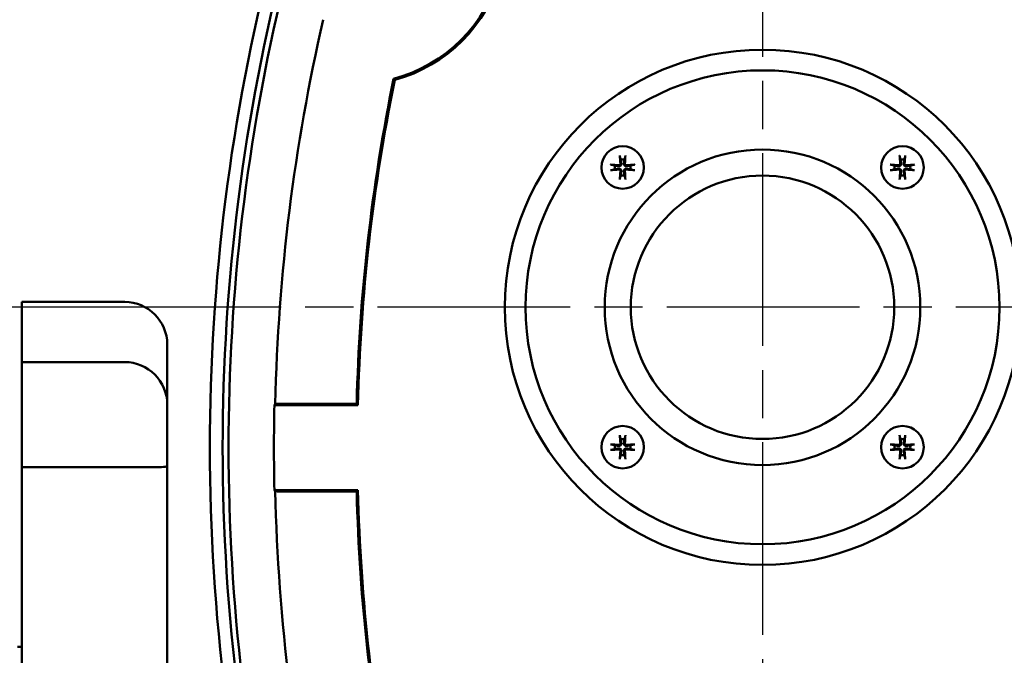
# Model space of a CAD drawing. Header units: millimetres. Extents: x 0 to 1680, y 0 to 1188.
# Tile 6 of 29: x 437 to 553, y 312 to 387. Entities that reach past the tile are written whole.
import ezdxf

# ---------------------------------------------------------------- set-up
doc = ezdxf.new("R2010")
doc.units = ezdxf.units.MM
doc.header["$LTSCALE"] = 4
doc.linetypes.add('CHAIN', pattern=[0.7087, 0.4724, -0.0591, 0.1181, -0.0591])
for name, color, linetype, lineweight in [('Видимый контур (ГОСТ)', 7, 'Continuous', 50), ('Маркер центра (ГОСТ)', 7, 'Continuous', 25), ('Размер (ГОСТ)', 7, 'Continuous', 25)]:
    doc.layers.add(name, color=color, linetype=linetype, lineweight=lineweight)
doc.styles.add('Обычный текст (ГОСТ)', font='GOST Common Italic.ttf')
doc.dimstyles.new('Обычный (ГОСТ)', dxfattribs={"dimscale": 4, "dimtxt": 3.5, "dimasz": 3.5, "dimexe": 1, "dimexo": 0, "dimgap": 0.5, "dimtad": 1, "dimtxsty": 'Обычный текст (ГОСТ)', "dimblk": 'Filled-1', "dimcen": 0.09, "dimdle": 15, "dimclrd": 256, "dimclre": 256, "dimclrt": 256, "dimazin": 2, "dimtfac": 0.714286, "dimtdec": 3, "dimtmove": 0, "dimatfit": 3, "dimfxl": 1, "dimtolj": 1, "dimlwd": 25, "dimlwe": 25, "dimarcsym": 0})

# ---------------------------------------------------------------- blocks, each defined once
blk = doc.blocks.new('Filled-1')
at = {"color": 0}
for p, q in [((0, 0), (-1, 0.1429)), ((-1, 0.1429), (-1, -0.1429)), ((-1, 0), (0, 0)), ((-1, -0.1429), (0, 0))]:
    blk.add_line(p, q, dxfattribs=at)
at = {"color": 0, "flags": 128}
blk.add_lwpolyline([(-1, -0.1429), (0, 0), (-1, 0.1429), (-1, -0.1429)], dxfattribs=at)
at = {"color": 0}
blk.add_solid([(-1, -0.1429), (0, 0), (-1, 0.1429), (-1, -0.1429)], dxfattribs=at)
blk = doc.blocks.new('*D14')
at = {"layer": 'Defpoints', "color": 0, "linetype": 'Continuous', "transparency": 16777216}
for p in [(252.94, 421.17), (556.34, 421.17), (444.89, 353.17)]:
    blk.add_point(p, dxfattribs=at)
at = {"layer": 'Размер (ГОСТ)', "linetype": 'Continuous', "lineweight": 25, "transparency": 16777216}
for p, q in [((556.34, 421.17), (248.94, 421.17)), ((252.94, 367.17), (252.94, 407.17)), ((444.89, 353.17), (248.94, 353.17))]:
    blk.add_line(p, q, dxfattribs=at)
at = {"layer": 'Размер (ГОСТ)', "linetype": 'Continuous', "lineweight": 25, "transparency": 16777216, "xscale": 14, "yscale": 14, "zscale": 14}
for p, rotation in [((252.94, 421.17), 90), ((252.94, 353.17), 270)]:
    blk.add_blockref('Filled-1', p, dxfattribs=dict(at, rotation=rotation))
at = {"layer": 'Размер (ГОСТ)', "linetype": 'Continuous', "lineweight": 25, "transparency": 16777216, "insert": (236.94, 377.45), "char_height": 14, "attachment_point": 1, "rotation": 90, "style": 'Обычный текст (ГОСТ)'}
blk.add_mtext('\\A1;68', dxfattribs=at)
blk = doc.blocks.new('*D15')
at = {"layer": 'Defpoints', "color": 0, "linetype": 'Continuous', "transparency": 16777216}
for p in [(539.16, 421.17), (192.32, 181.17), (478.49, 181.17)]:
    blk.add_point(p, dxfattribs=at)
at = {"layer": 'Размер (ГОСТ)', "linetype": 'Continuous', "lineweight": 25, "transparency": 16777216}
for p, q in [((539.16, 421.17), (188.32, 421.17)), ((192.32, 407.17), (192.32, 195.17)), ((478.49, 181.17), (188.32, 181.17))]:
    blk.add_line(p, q, dxfattribs=at)
at = {"layer": 'Размер (ГОСТ)', "linetype": 'Continuous', "lineweight": 25, "transparency": 16777216, "xscale": 14, "yscale": 14, "zscale": 14}
for p, rotation in [((192.32, 421.17), 90), ((192.32, 181.17), 270)]:
    blk.add_blockref('Filled-1', p, dxfattribs=dict(at, rotation=rotation))
at = {"layer": 'Размер (ГОСТ)', "linetype": 'Continuous', "lineweight": 25, "transparency": 16777216, "insert": (176.32, 285.58), "char_height": 14, "attachment_point": 1, "rotation": 90, "style": 'Обычный текст (ГОСТ)'}
blk.add_mtext('\\A1;240', dxfattribs=at)

msp = doc.modelspace()

# ---------------------------------------------------------------- linework, layer by layer
at = {"layer": 'Видимый контур (ГОСТ)'}
for p, q in [((437.014, 353.797), (437.014, 346.725)), ((449.114, 353.797), (437.014, 353.797)), ((454.114, 348.797), (454.114, 345.064)), ((437.014, 346.725), (437.014, 334.356)), ((449.114, 346.725), (437.014, 346.725)), ((454.114, 345.064), (454.113, 345.064)), ((454.114, 344.338), (454.114, 345.064)), ((454.114, 344.338), (454.114, 341.725)), ((454.114, 341.725), (454.114, 334.544)), ((476.545, 341.671), (466.717, 341.671)), ((476.391, 341.828), (467.652, 341.828)), ((449.114, 334.356), (437.014, 334.356)), ((437.014, 334.356), (437.014, 218.237)), ((454.114, 334.544), (454.114, 323.8)), ((466.717, 331.671), (476.545, 331.671)), ((467.652, 331.513), (476.391, 331.513)), ((454.114, 315.995), (454.114, 323.8)), ((454.114, 315.995), (454.114, 224.612)), ((437.014, 313.233), (436.514, 313.233))]:
    msp.add_line(p, q, dxfattribs=at)
for centre, radius in [((524.115, 353.171), 30.299), ((524.115, 353.171), 27.87), ((507.664, 369.621), 2.5), ((524.115, 353.171), 18.554), ((540.565, 369.621), 2.5), ((524.115, 353.171), 15.489), ((507.664, 336.72), 2.5), ((540.565, 336.72), 2.5)]:
    msp.add_circle(centre, radius, dxfattribs=at)
for centre, radius, start, end in [((691.944, 336.671), 232.812, 165.55894, 194.44106), ((691.944, 336.671), 231.313, 165.4619, 194.5381), ((476.203, 397.1), 17.644, 284.89473, 345.10527), ((476.203, 397.1), 17.802, 285.20837, 344.79163), ((691.944, 336.671), 230.614, 166.41796, 193.58204), ((691.944, 336.671), 225.194, 167.0855, 178.6939), ((691.944, 336.671), 215.614, 168.394, 178.62943), ((691.944, 336.671), 215.457, 168.41979, 178.67025), ((507.664, 369.621), 0.935, 76.76803, 103.23197), ((540.565, 369.621), 0.935, 76.76803, 103.23197), ((507.664, 369.621), 0.935, 166.76803, 193.23197), ((507.664, 369.621), 0.935, 346.76803, 13.23197), ((540.565, 369.621), 0.935, 166.76803, 193.23197), ((540.565, 369.621), 0.935, 346.76803, 13.23197), ((507.664, 369.621), 0.935, 256.76803, 283.23197), ((540.565, 369.621), 0.935, 256.76803, 283.23197), ((449.114, 348.797), 5, 0, 90), ((449.114, 341.725), 5, 0, 90), ((691.944, 336.671), 225.283, 178.72825, 181.27175), ((507.664, 336.72), 0.935, 166.76803, 193.23197), ((507.664, 336.72), 0.935, 76.76803, 103.23197), ((507.664, 336.72), 0.935, 346.76803, 13.23197), ((540.565, 336.72), 0.935, 166.76803, 193.23197), ((540.565, 336.72), 0.935, 76.76803, 103.23197), ((540.565, 336.72), 0.935, 346.76803, 13.23197), ((507.664, 336.72), 0.935, 256.76803, 283.23197), ((540.565, 336.72), 0.935, 256.76803, 283.23197), ((691.944, 336.671), 225.194, 181.3061, 192.9145), ((691.944, 336.671), 215.614, 181.37057, 191.606), ((691.944, 336.671), 215.457, 181.32975, 191.58021)]:
    msp.add_arc(centre, radius, start, end, dxfattribs=at)
for centre, major_axis, ratio, start_param, end_param in [((507.825, 369.636), (0.398, -4.369), 0.0871557, 4.3758571, 4.6080594), ((507.503, 369.636), (0.398, 4.369), 0.0871557, 4.8167185, 5.0489208), ((540.726, 369.636), (0.398, -4.369), 0.0871557, 4.3758571, 4.6080594), ((540.404, 369.636), (0.398, 4.369), 0.0871557, 4.8167185, 5.0489208), ((507.649, 369.46), (-4.369, 0.398), 0.0871557, 4.8167185, 5.0489208), ((507.649, 369.782), (4.369, 0.398), 0.0871557, 4.3758571, 4.6080594), ((507.679, 369.46), (-4.369, -0.398), 0.0871557, 4.3758571, 4.6080594), ((507.679, 369.782), (4.369, -0.398), 0.0871557, 4.8167185, 5.0489208), ((540.551, 369.46), (-4.369, 0.398), 0.0871557, 4.8167185, 5.0489208), ((540.551, 369.782), (4.369, 0.398), 0.0871557, 4.3758571, 4.6080594), ((540.58, 369.46), (-4.369, -0.398), 0.0871557, 4.3758571, 4.6080594), ((540.58, 369.782), (4.369, -0.398), 0.0871557, 4.8167185, 5.0489208), ((507.825, 369.607), (-0.398, -4.369), 0.0871557, 4.8167185, 5.0489208), ((507.503, 369.607), (-0.398, 4.369), 0.0871557, 4.3758571, 4.6080594), ((540.726, 369.607), (-0.398, -4.369), 0.0871557, 4.8167185, 5.0489208), ((540.404, 369.607), (-0.398, 4.369), 0.0871557, 4.3758571, 4.6080594), ((691.944, 62.696), (0, 411.172), 0.7456588, 0.824653, 0.8250934), ((507.825, 336.735), (0.398, -4.369), 0.0871557, 4.3758571, 4.6080594), ((507.503, 336.735), (0.398, 4.369), 0.0871557, 4.8167185, 5.0489208), ((540.726, 336.735), (0.398, -4.369), 0.0871557, 4.3758571, 4.6080594), ((540.404, 336.735), (0.398, 4.369), 0.0871557, 4.8167185, 5.0489208), ((507.649, 336.559), (-4.369, 0.398), 0.0871557, 4.8167185, 5.0489208), ((507.679, 336.559), (-4.369, -0.398), 0.0871557, 4.3758571, 4.6080594), ((540.551, 336.559), (-4.369, 0.398), 0.0871557, 4.8167185, 5.0489208), ((540.58, 336.559), (-4.369, -0.398), 0.0871557, 4.3758571, 4.6080594), ((507.649, 336.881), (4.369, 0.398), 0.0871557, 4.3758571, 4.6080594), ((507.825, 336.705), (-0.398, -4.369), 0.0871557, 4.8167185, 5.0489208), ((507.503, 336.705), (-0.398, 4.369), 0.0871557, 4.3758571, 4.6080594), ((507.679, 336.881), (4.369, -0.398), 0.0871557, 4.8167185, 5.0489208), ((540.551, 336.881), (4.369, 0.398), 0.0871557, 4.3758571, 4.6080594), ((540.726, 336.705), (-0.398, -4.369), 0.0871557, 4.8167185, 5.0489208), ((540.404, 336.705), (-0.398, 4.369), 0.0871557, 4.3758571, 4.6080594), ((540.58, 336.881), (4.369, -0.398), 0.0871557, 4.8167185, 5.0489208), ((691.944, 610.646), (0, -411.172), 0.7456588, 5.4580919, 5.4585323)]:
    msp.add_ellipse(centre, major_axis=major_axis, ratio=ratio, start_param=start_param, end_param=end_param, dxfattribs=at)
for points, degree in [([(480.873, 379.921), (480.828, 379.963), (480.783, 380.006), (480.738, 380.048)], 3), ([(476.545, 331.671), (476.468, 331.592), (476.391, 331.513)], 2)]:
    msp.add_open_spline(points, degree=degree, dxfattribs=at)
for points, knots in [([(507.356, 370.874), (507.354, 370.881), (507.352, 370.89), (507.348, 370.912), (507.346, 370.929), (507.342, 370.961), (507.34, 370.981), (507.337, 371.014), (507.335, 371.031), (507.334, 371.046)], [0.047865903, 0.047865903, 0.047865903, 0.047865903, 0.052083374, 0.052083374, 0.057278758, 0.057278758, 0.062523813, 0.062523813, 0.067030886, 0.067030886, 0.067030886, 0.067030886]), ([(507.994, 371.046), (507.993, 371.031), (507.991, 371.014), (507.988, 370.981), (507.986, 370.961), (507.982, 370.929), (507.98, 370.912), (507.976, 370.89), (507.974, 370.881), (507.972, 370.874)], [0.016435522, 0.016435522, 0.016435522, 0.016435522, 0.020942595, 0.020942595, 0.02618765, 0.02618765, 0.031383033, 0.031383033, 0.035600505, 0.035600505, 0.035600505, 0.035600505]), ([(540.257, 370.874), (540.256, 370.881), (540.254, 370.89), (540.25, 370.912), (540.247, 370.929), (540.243, 370.961), (540.241, 370.981), (540.238, 371.014), (540.237, 371.031), (540.236, 371.046)], [0.047865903, 0.047865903, 0.047865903, 0.047865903, 0.052083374, 0.052083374, 0.057278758, 0.057278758, 0.062523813, 0.062523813, 0.067030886, 0.067030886, 0.067030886, 0.067030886]), ([(540.895, 371.046), (540.894, 371.031), (540.893, 371.014), (540.89, 370.981), (540.887, 370.961), (540.883, 370.929), (540.881, 370.912), (540.877, 370.89), (540.875, 370.881), (540.873, 370.874)], [0.016435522, 0.016435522, 0.016435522, 0.016435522, 0.020942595, 0.020942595, 0.02618765, 0.02618765, 0.031383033, 0.031383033, 0.035600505, 0.035600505, 0.035600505, 0.035600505]), ([(506.239, 369.951), (506.254, 369.95), (506.271, 369.949), (506.304, 369.946), (506.324, 369.943), (506.356, 369.939), (506.373, 369.937), (506.395, 369.933), (506.404, 369.931), (506.411, 369.929)], [0.016435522, 0.016435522, 0.016435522, 0.016435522, 0.020942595, 0.020942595, 0.02618765, 0.02618765, 0.031383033, 0.031383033, 0.035600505, 0.035600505, 0.035600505, 0.035600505]), ([(507.514, 370.066), (507.519, 370.032), (507.516, 369.996), (507.503, 369.943), (507.495, 369.921), (507.471, 369.88), (507.457, 369.861), (507.425, 369.829), (507.405, 369.814), (507.364, 369.791), (507.342, 369.782), (507.29, 369.769), (507.253, 369.766), (507.219, 369.771)], [0.115705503, 0.115705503, 0.115705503, 0.115705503, 0.126574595, 0.126574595, 0.133368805, 0.133368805, 0.140163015, 0.140163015, 0.146957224, 0.146957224, 0.153751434, 0.153751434, 0.164620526, 0.164620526, 0.164620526, 0.164620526]), ([(507.219, 369.471), (507.253, 369.476), (507.29, 369.474), (507.342, 369.46), (507.364, 369.452), (507.405, 369.429), (507.425, 369.414), (507.457, 369.382), (507.471, 369.363), (507.495, 369.321), (507.503, 369.3), (507.516, 369.247), (507.519, 369.21), (507.514, 369.176)], [0.115705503, 0.115705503, 0.115705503, 0.115705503, 0.126574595, 0.126574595, 0.133368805, 0.133368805, 0.140163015, 0.140163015, 0.146957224, 0.146957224, 0.153751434, 0.153751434, 0.164620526, 0.164620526, 0.164620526, 0.164620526]), ([(507.405, 370.056), (507.407, 370.036), (507.404, 370.014), (507.391, 369.973), (507.381, 369.954), (507.355, 369.923), (507.338, 369.909), (507.299, 369.889), (507.278, 369.882), (507.249, 369.879), (507.239, 369.879), (507.229, 369.88)], [0, 0, 0, 0, 0.006105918, 0.006105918, 0.012211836, 0.012211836, 0.018306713, 0.018306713, 0.02440159, 0.02440159, 0.027283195, 0.027283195, 0.027283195, 0.027283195]), ([(507.229, 369.362), (507.249, 369.364), (507.271, 369.362), (507.312, 369.349), (507.331, 369.338), (507.362, 369.312), (507.377, 369.295), (507.397, 369.257), (507.403, 369.236), (507.406, 369.206), (507.406, 369.196), (507.405, 369.186)], [0, 0, 0, 0, 0.006105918, 0.006105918, 0.012211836, 0.012211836, 0.018306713, 0.018306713, 0.02440159, 0.02440159, 0.027283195, 0.027283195, 0.027283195, 0.027283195]), ([(508.109, 369.771), (508.075, 369.766), (508.038, 369.769), (507.986, 369.782), (507.964, 369.791), (507.923, 369.814), (507.903, 369.829), (507.871, 369.861), (507.857, 369.88), (507.833, 369.921), (507.825, 369.943), (507.811, 369.996), (507.809, 370.032), (507.814, 370.066)], [0.115705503, 0.115705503, 0.115705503, 0.115705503, 0.126574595, 0.126574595, 0.133368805, 0.133368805, 0.140163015, 0.140163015, 0.146957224, 0.146957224, 0.153751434, 0.153751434, 0.164620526, 0.164620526, 0.164620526, 0.164620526]), ([(507.814, 369.176), (507.809, 369.21), (507.811, 369.247), (507.825, 369.3), (507.833, 369.321), (507.857, 369.363), (507.871, 369.382), (507.903, 369.414), (507.923, 369.429), (507.964, 369.452), (507.986, 369.46), (508.038, 369.474), (508.075, 369.476), (508.109, 369.471)], [0.115705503, 0.115705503, 0.115705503, 0.115705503, 0.126574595, 0.126574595, 0.133368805, 0.133368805, 0.140163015, 0.140163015, 0.146957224, 0.146957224, 0.153751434, 0.153751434, 0.164620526, 0.164620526, 0.164620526, 0.164620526]), ([(507.923, 369.186), (507.921, 369.206), (507.923, 369.228), (507.937, 369.269), (507.947, 369.289), (507.973, 369.32), (507.99, 369.334), (508.028, 369.354), (508.05, 369.36), (508.079, 369.363), (508.089, 369.363), (508.099, 369.362)], [0, 0, 0, 0, 0.006108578, 0.006108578, 0.012217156, 0.012217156, 0.018309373, 0.018309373, 0.02440159, 0.02440159, 0.027283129, 0.027283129, 0.027283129, 0.027283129]), ([(508.099, 369.88), (508.079, 369.879), (508.057, 369.881), (508.016, 369.894), (507.997, 369.905), (507.965, 369.931), (507.951, 369.948), (507.931, 369.986), (507.925, 370.007), (507.922, 370.037), (507.922, 370.046), (507.923, 370.056)], [0, 0, 0, 0, 0.006105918, 0.006105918, 0.012211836, 0.012211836, 0.018306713, 0.018306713, 0.02440159, 0.02440159, 0.027283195, 0.027283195, 0.027283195, 0.027283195]), ([(508.917, 369.929), (508.924, 369.931), (508.933, 369.933), (508.955, 369.937), (508.972, 369.939), (509.004, 369.943), (509.024, 369.946), (509.057, 369.949), (509.074, 369.95), (509.089, 369.951)], [0.047865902, 0.047865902, 0.047865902, 0.047865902, 0.052083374, 0.052083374, 0.057278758, 0.057278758, 0.062523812, 0.062523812, 0.067030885, 0.067030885, 0.067030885, 0.067030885]), ([(539.141, 369.951), (539.155, 369.95), (539.173, 369.949), (539.205, 369.946), (539.225, 369.943), (539.257, 369.939), (539.274, 369.937), (539.296, 369.933), (539.306, 369.931), (539.312, 369.929)], [0.016435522, 0.016435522, 0.016435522, 0.016435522, 0.020942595, 0.020942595, 0.02618765, 0.02618765, 0.031383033, 0.031383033, 0.035600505, 0.035600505, 0.035600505, 0.035600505]), ([(540.415, 370.066), (540.42, 370.032), (540.418, 369.996), (540.404, 369.943), (540.396, 369.921), (540.373, 369.88), (540.358, 369.861), (540.326, 369.829), (540.306, 369.814), (540.265, 369.791), (540.244, 369.782), (540.191, 369.769), (540.154, 369.766), (540.12, 369.771)], [0.115705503, 0.115705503, 0.115705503, 0.115705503, 0.126574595, 0.126574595, 0.133368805, 0.133368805, 0.140163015, 0.140163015, 0.146957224, 0.146957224, 0.153751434, 0.153751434, 0.164620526, 0.164620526, 0.164620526, 0.164620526]), ([(540.12, 369.471), (540.154, 369.476), (540.191, 369.474), (540.244, 369.46), (540.265, 369.452), (540.306, 369.429), (540.326, 369.414), (540.358, 369.382), (540.373, 369.363), (540.396, 369.321), (540.404, 369.3), (540.418, 369.247), (540.42, 369.21), (540.415, 369.176)], [0.115705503, 0.115705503, 0.115705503, 0.115705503, 0.126574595, 0.126574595, 0.133368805, 0.133368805, 0.140163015, 0.140163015, 0.146957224, 0.146957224, 0.153751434, 0.153751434, 0.164620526, 0.164620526, 0.164620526, 0.164620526]), ([(540.306, 370.056), (540.308, 370.036), (540.306, 370.014), (540.293, 369.973), (540.282, 369.954), (540.256, 369.923), (540.239, 369.909), (540.201, 369.889), (540.18, 369.882), (540.15, 369.879), (540.14, 369.879), (540.13, 369.88)], [0, 0, 0, 0, 0.006105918, 0.006105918, 0.012211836, 0.012211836, 0.018306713, 0.018306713, 0.02440159, 0.02440159, 0.027283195, 0.027283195, 0.027283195, 0.027283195]), ([(540.13, 369.362), (540.15, 369.364), (540.172, 369.362), (540.213, 369.349), (540.232, 369.338), (540.264, 369.312), (540.278, 369.295), (540.298, 369.257), (540.304, 369.236), (540.307, 369.206), (540.307, 369.196), (540.306, 369.186)], [0, 0, 0, 0, 0.006105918, 0.006105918, 0.012211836, 0.012211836, 0.018306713, 0.018306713, 0.02440159, 0.02440159, 0.027283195, 0.027283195, 0.027283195, 0.027283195]), ([(541.01, 369.771), (540.976, 369.766), (540.94, 369.769), (540.887, 369.782), (540.865, 369.791), (540.824, 369.814), (540.805, 369.829), (540.773, 369.861), (540.758, 369.88), (540.735, 369.921), (540.726, 369.943), (540.713, 369.996), (540.71, 370.032), (540.715, 370.066)], [0.115705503, 0.115705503, 0.115705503, 0.115705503, 0.126574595, 0.126574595, 0.133368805, 0.133368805, 0.140163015, 0.140163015, 0.146957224, 0.146957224, 0.153751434, 0.153751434, 0.164620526, 0.164620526, 0.164620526, 0.164620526]), ([(540.715, 369.176), (540.71, 369.21), (540.713, 369.247), (540.726, 369.3), (540.735, 369.321), (540.758, 369.363), (540.773, 369.382), (540.805, 369.414), (540.824, 369.429), (540.865, 369.452), (540.887, 369.46), (540.94, 369.474), (540.976, 369.476), (541.01, 369.471)], [0.115705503, 0.115705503, 0.115705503, 0.115705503, 0.126574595, 0.126574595, 0.133368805, 0.133368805, 0.140163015, 0.140163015, 0.146957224, 0.146957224, 0.153751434, 0.153751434, 0.164620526, 0.164620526, 0.164620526, 0.164620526]), ([(540.824, 369.186), (540.822, 369.206), (540.825, 369.228), (540.838, 369.269), (540.849, 369.289), (540.875, 369.32), (540.892, 369.334), (540.93, 369.354), (540.951, 369.36), (540.981, 369.363), (540.99, 369.363), (541, 369.362)], [0, 0, 0, 0, 0.006108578, 0.006108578, 0.012217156, 0.012217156, 0.018309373, 0.018309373, 0.02440159, 0.02440159, 0.027283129, 0.027283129, 0.027283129, 0.027283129]), ([(541, 369.88), (540.98, 369.879), (540.958, 369.881), (540.917, 369.894), (540.898, 369.905), (540.867, 369.931), (540.853, 369.948), (540.832, 369.986), (540.826, 370.007), (540.823, 370.037), (540.823, 370.046), (540.824, 370.056)], [0, 0, 0, 0, 0.006105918, 0.006105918, 0.012211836, 0.012211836, 0.018306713, 0.018306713, 0.02440159, 0.02440159, 0.027283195, 0.027283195, 0.027283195, 0.027283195]), ([(541.818, 369.929), (541.825, 369.931), (541.834, 369.933), (541.856, 369.937), (541.873, 369.939), (541.905, 369.943), (541.925, 369.946), (541.958, 369.949), (541.975, 369.95), (541.99, 369.951)], [0.047865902, 0.047865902, 0.047865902, 0.047865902, 0.052083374, 0.052083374, 0.057278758, 0.057278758, 0.062523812, 0.062523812, 0.067030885, 0.067030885, 0.067030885, 0.067030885]), ([(506.411, 369.313), (506.404, 369.312), (506.395, 369.31), (506.373, 369.306), (506.356, 369.303), (506.324, 369.299), (506.304, 369.297), (506.271, 369.294), (506.254, 369.293), (506.239, 369.292)], [0.047865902, 0.047865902, 0.047865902, 0.047865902, 0.052083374, 0.052083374, 0.057278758, 0.057278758, 0.062523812, 0.062523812, 0.067030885, 0.067030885, 0.067030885, 0.067030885]), ([(507.334, 368.197), (507.335, 368.211), (507.337, 368.229), (507.34, 368.261), (507.342, 368.282), (507.346, 368.313), (507.348, 368.331), (507.352, 368.352), (507.354, 368.362), (507.356, 368.368)], [0.016435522, 0.016435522, 0.016435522, 0.016435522, 0.020942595, 0.020942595, 0.02618765, 0.02618765, 0.031383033, 0.031383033, 0.035600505, 0.035600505, 0.035600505, 0.035600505]), ([(507.972, 368.368), (507.974, 368.362), (507.976, 368.352), (507.98, 368.331), (507.982, 368.313), (507.986, 368.282), (507.988, 368.261), (507.991, 368.229), (507.993, 368.211), (507.994, 368.197)], [0.047865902, 0.047865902, 0.047865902, 0.047865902, 0.052083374, 0.052083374, 0.057278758, 0.057278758, 0.062523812, 0.062523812, 0.067030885, 0.067030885, 0.067030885, 0.067030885]), ([(509.089, 369.292), (509.074, 369.293), (509.057, 369.294), (509.024, 369.297), (509.004, 369.299), (508.972, 369.303), (508.955, 369.306), (508.933, 369.31), (508.924, 369.312), (508.917, 369.313)], [0.016435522, 0.016435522, 0.016435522, 0.016435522, 0.020942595, 0.020942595, 0.02618765, 0.02618765, 0.031383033, 0.031383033, 0.035600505, 0.035600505, 0.035600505, 0.035600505]), ([(539.312, 369.313), (539.306, 369.312), (539.296, 369.31), (539.274, 369.306), (539.257, 369.303), (539.225, 369.299), (539.205, 369.297), (539.173, 369.294), (539.155, 369.293), (539.141, 369.292)], [0.047865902, 0.047865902, 0.047865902, 0.047865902, 0.052083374, 0.052083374, 0.057278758, 0.057278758, 0.062523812, 0.062523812, 0.067030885, 0.067030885, 0.067030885, 0.067030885]), ([(540.236, 368.197), (540.237, 368.211), (540.238, 368.229), (540.241, 368.261), (540.243, 368.282), (540.247, 368.313), (540.25, 368.331), (540.254, 368.352), (540.256, 368.362), (540.257, 368.368)], [0.016435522, 0.016435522, 0.016435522, 0.016435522, 0.020942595, 0.020942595, 0.02618765, 0.02618765, 0.031383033, 0.031383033, 0.035600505, 0.035600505, 0.035600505, 0.035600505]), ([(540.873, 368.368), (540.875, 368.362), (540.877, 368.352), (540.881, 368.331), (540.883, 368.313), (540.887, 368.282), (540.89, 368.261), (540.893, 368.229), (540.894, 368.211), (540.895, 368.197)], [0.047865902, 0.047865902, 0.047865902, 0.047865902, 0.052083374, 0.052083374, 0.057278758, 0.057278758, 0.062523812, 0.062523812, 0.067030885, 0.067030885, 0.067030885, 0.067030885]), ([(541.99, 369.292), (541.975, 369.293), (541.958, 369.294), (541.925, 369.297), (541.905, 369.299), (541.873, 369.303), (541.856, 369.306), (541.834, 369.31), (541.825, 369.312), (541.818, 369.313)], [0.016435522, 0.016435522, 0.016435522, 0.016435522, 0.020942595, 0.020942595, 0.02618765, 0.02618765, 0.031383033, 0.031383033, 0.035600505, 0.035600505, 0.035600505, 0.035600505]), ([(454.114, 344.338), (454.114, 344.451), (454.113, 344.541), (454.108, 344.953), (454.11, 345.064), (454.113, 345.064)], [1.8687187, 1.8687187, 1.8687187, 1.8687187, 1.95101298, 1.95101298, 2.292788, 2.292788, 2.292788, 2.292788]), ([(466.809, 341.804), (466.85, 341.807), (466.897, 341.81), (467.032, 341.817), (467.155, 341.821), (467.384, 341.826), (467.529, 341.828), (467.652, 341.828)], [0.053694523, 0.053694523, 0.053694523, 0.053694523, 0.074182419, 0.074182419, 0.111249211, 0.111249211, 0.148272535, 0.148272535, 0.148272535, 0.148272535]), ([(507.356, 337.973), (507.354, 337.98), (507.352, 337.989), (507.348, 338.011), (507.346, 338.028), (507.342, 338.06), (507.34, 338.08), (507.337, 338.113), (507.335, 338.13), (507.334, 338.145)], [0.047865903, 0.047865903, 0.047865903, 0.047865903, 0.052083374, 0.052083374, 0.057278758, 0.057278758, 0.062523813, 0.062523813, 0.067030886, 0.067030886, 0.067030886, 0.067030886]), ([(507.994, 338.145), (507.993, 338.13), (507.991, 338.113), (507.988, 338.08), (507.986, 338.06), (507.982, 338.028), (507.98, 338.011), (507.976, 337.989), (507.974, 337.98), (507.972, 337.973)], [0.016435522, 0.016435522, 0.016435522, 0.016435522, 0.020942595, 0.020942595, 0.02618765, 0.02618765, 0.031383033, 0.031383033, 0.035600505, 0.035600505, 0.035600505, 0.035600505]), ([(540.257, 337.973), (540.256, 337.98), (540.254, 337.989), (540.25, 338.011), (540.247, 338.028), (540.243, 338.06), (540.241, 338.08), (540.238, 338.113), (540.237, 338.13), (540.236, 338.145)], [0.047865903, 0.047865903, 0.047865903, 0.047865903, 0.052083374, 0.052083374, 0.057278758, 0.057278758, 0.062523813, 0.062523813, 0.067030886, 0.067030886, 0.067030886, 0.067030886]), ([(540.895, 338.145), (540.894, 338.13), (540.893, 338.113), (540.89, 338.08), (540.887, 338.06), (540.883, 338.028), (540.881, 338.011), (540.877, 337.989), (540.875, 337.98), (540.873, 337.973)], [0.016435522, 0.016435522, 0.016435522, 0.016435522, 0.020942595, 0.020942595, 0.02618765, 0.02618765, 0.031383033, 0.031383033, 0.035600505, 0.035600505, 0.035600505, 0.035600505]), ([(506.239, 337.05), (506.254, 337.049), (506.271, 337.047), (506.304, 337.044), (506.324, 337.042), (506.356, 337.038), (506.373, 337.036), (506.395, 337.032), (506.404, 337.03), (506.411, 337.028)], [0.016435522, 0.016435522, 0.016435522, 0.016435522, 0.020942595, 0.020942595, 0.02618765, 0.02618765, 0.031383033, 0.031383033, 0.035600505, 0.035600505, 0.035600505, 0.035600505]), ([(507.514, 337.165), (507.519, 337.131), (507.516, 337.094), (507.503, 337.042), (507.495, 337.02), (507.471, 336.979), (507.457, 336.959), (507.425, 336.927), (507.405, 336.913), (507.364, 336.889), (507.342, 336.881), (507.29, 336.868), (507.253, 336.865), (507.219, 336.87)], [0.115705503, 0.115705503, 0.115705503, 0.115705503, 0.126574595, 0.126574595, 0.133368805, 0.133368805, 0.140163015, 0.140163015, 0.146957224, 0.146957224, 0.153751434, 0.153751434, 0.164620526, 0.164620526, 0.164620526, 0.164620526]), ([(507.405, 337.155), (507.407, 337.135), (507.404, 337.113), (507.391, 337.072), (507.381, 337.053), (507.355, 337.022), (507.338, 337.007), (507.299, 336.987), (507.278, 336.981), (507.249, 336.978), (507.239, 336.978), (507.229, 336.979)], [0, 0, 0, 0, 0.006105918, 0.006105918, 0.012211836, 0.012211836, 0.018306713, 0.018306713, 0.02440159, 0.02440159, 0.027283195, 0.027283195, 0.027283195, 0.027283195]), ([(508.109, 336.87), (508.075, 336.865), (508.038, 336.868), (507.986, 336.881), (507.964, 336.889), (507.923, 336.913), (507.903, 336.927), (507.871, 336.959), (507.857, 336.979), (507.833, 337.02), (507.825, 337.042), (507.811, 337.094), (507.809, 337.131), (507.814, 337.165)], [0.115705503, 0.115705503, 0.115705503, 0.115705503, 0.126574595, 0.126574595, 0.133368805, 0.133368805, 0.140163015, 0.140163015, 0.146957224, 0.146957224, 0.153751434, 0.153751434, 0.164620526, 0.164620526, 0.164620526, 0.164620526]), ([(508.099, 336.979), (508.079, 336.977), (508.057, 336.98), (508.016, 336.993), (507.997, 337.003), (507.965, 337.029), (507.951, 337.046), (507.931, 337.085), (507.925, 337.106), (507.922, 337.135), (507.922, 337.145), (507.923, 337.155)], [0, 0, 0, 0, 0.006105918, 0.006105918, 0.012211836, 0.012211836, 0.018306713, 0.018306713, 0.02440159, 0.02440159, 0.027283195, 0.027283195, 0.027283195, 0.027283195]), ([(508.917, 337.028), (508.924, 337.03), (508.933, 337.032), (508.955, 337.036), (508.972, 337.038), (509.004, 337.042), (509.024, 337.044), (509.057, 337.047), (509.074, 337.049), (509.089, 337.05)], [0.047865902, 0.047865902, 0.047865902, 0.047865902, 0.052083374, 0.052083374, 0.057278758, 0.057278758, 0.062523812, 0.062523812, 0.067030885, 0.067030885, 0.067030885, 0.067030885]), ([(539.141, 337.05), (539.155, 337.049), (539.173, 337.047), (539.205, 337.044), (539.225, 337.042), (539.257, 337.038), (539.274, 337.036), (539.296, 337.032), (539.306, 337.03), (539.312, 337.028)], [0.016435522, 0.016435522, 0.016435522, 0.016435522, 0.020942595, 0.020942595, 0.02618765, 0.02618765, 0.031383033, 0.031383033, 0.035600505, 0.035600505, 0.035600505, 0.035600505]), ([(540.415, 337.165), (540.42, 337.131), (540.418, 337.094), (540.404, 337.042), (540.396, 337.02), (540.373, 336.979), (540.358, 336.959), (540.326, 336.927), (540.306, 336.913), (540.265, 336.889), (540.244, 336.881), (540.191, 336.868), (540.154, 336.865), (540.12, 336.87)], [0.115705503, 0.115705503, 0.115705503, 0.115705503, 0.126574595, 0.126574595, 0.133368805, 0.133368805, 0.140163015, 0.140163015, 0.146957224, 0.146957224, 0.153751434, 0.153751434, 0.164620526, 0.164620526, 0.164620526, 0.164620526]), ([(540.306, 337.155), (540.308, 337.135), (540.306, 337.113), (540.293, 337.072), (540.282, 337.053), (540.256, 337.022), (540.239, 337.007), (540.201, 336.987), (540.18, 336.981), (540.15, 336.978), (540.14, 336.978), (540.13, 336.979)], [0, 0, 0, 0, 0.006105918, 0.006105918, 0.012211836, 0.012211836, 0.018306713, 0.018306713, 0.02440159, 0.02440159, 0.027283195, 0.027283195, 0.027283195, 0.027283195]), ([(541.01, 336.87), (540.976, 336.865), (540.94, 336.868), (540.887, 336.881), (540.865, 336.889), (540.824, 336.913), (540.805, 336.927), (540.773, 336.959), (540.758, 336.979), (540.735, 337.02), (540.726, 337.042), (540.713, 337.094), (540.71, 337.131), (540.715, 337.165)], [0.115705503, 0.115705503, 0.115705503, 0.115705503, 0.126574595, 0.126574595, 0.133368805, 0.133368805, 0.140163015, 0.140163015, 0.146957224, 0.146957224, 0.153751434, 0.153751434, 0.164620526, 0.164620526, 0.164620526, 0.164620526]), ([(541, 336.979), (540.98, 336.977), (540.958, 336.98), (540.917, 336.993), (540.898, 337.003), (540.867, 337.029), (540.853, 337.046), (540.832, 337.085), (540.826, 337.106), (540.823, 337.135), (540.823, 337.145), (540.824, 337.155)], [0, 0, 0, 0, 0.006105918, 0.006105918, 0.012211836, 0.012211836, 0.018306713, 0.018306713, 0.02440159, 0.02440159, 0.027283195, 0.027283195, 0.027283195, 0.027283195]), ([(541.818, 337.028), (541.825, 337.03), (541.834, 337.032), (541.856, 337.036), (541.873, 337.038), (541.905, 337.042), (541.925, 337.044), (541.958, 337.047), (541.975, 337.049), (541.99, 337.05)], [0.047865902, 0.047865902, 0.047865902, 0.047865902, 0.052083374, 0.052083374, 0.057278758, 0.057278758, 0.062523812, 0.062523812, 0.067030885, 0.067030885, 0.067030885, 0.067030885]), ([(506.411, 336.412), (506.404, 336.41), (506.395, 336.408), (506.373, 336.404), (506.356, 336.402), (506.324, 336.398), (506.304, 336.396), (506.271, 336.393), (506.254, 336.391), (506.239, 336.39)], [0.047865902, 0.047865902, 0.047865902, 0.047865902, 0.052083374, 0.052083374, 0.057278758, 0.057278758, 0.062523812, 0.062523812, 0.067030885, 0.067030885, 0.067030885, 0.067030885]), ([(507.219, 336.57), (507.253, 336.575), (507.29, 336.573), (507.342, 336.559), (507.364, 336.551), (507.405, 336.527), (507.425, 336.513), (507.457, 336.481), (507.471, 336.461), (507.495, 336.42), (507.503, 336.398), (507.516, 336.346), (507.519, 336.309), (507.514, 336.275)], [0.115705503, 0.115705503, 0.115705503, 0.115705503, 0.126574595, 0.126574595, 0.133368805, 0.133368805, 0.140163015, 0.140163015, 0.146957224, 0.146957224, 0.153751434, 0.153751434, 0.164620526, 0.164620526, 0.164620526, 0.164620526]), ([(507.229, 336.461), (507.249, 336.463), (507.271, 336.461), (507.312, 336.447), (507.331, 336.437), (507.362, 336.411), (507.377, 336.394), (507.397, 336.356), (507.403, 336.334), (507.406, 336.305), (507.406, 336.295), (507.405, 336.285)], [0, 0, 0, 0, 0.006105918, 0.006105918, 0.012211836, 0.012211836, 0.018306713, 0.018306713, 0.02440159, 0.02440159, 0.027283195, 0.027283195, 0.027283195, 0.027283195]), ([(507.814, 336.275), (507.809, 336.309), (507.811, 336.346), (507.825, 336.398), (507.833, 336.42), (507.857, 336.461), (507.871, 336.481), (507.903, 336.513), (507.923, 336.527), (507.964, 336.551), (507.986, 336.559), (508.038, 336.573), (508.075, 336.575), (508.109, 336.57)], [0.115705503, 0.115705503, 0.115705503, 0.115705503, 0.126574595, 0.126574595, 0.133368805, 0.133368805, 0.140163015, 0.140163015, 0.146957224, 0.146957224, 0.153751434, 0.153751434, 0.164620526, 0.164620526, 0.164620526, 0.164620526]), ([(507.923, 336.285), (507.921, 336.305), (507.923, 336.327), (507.937, 336.368), (507.947, 336.387), (507.973, 336.419), (507.99, 336.433), (508.028, 336.453), (508.05, 336.459), (508.079, 336.462), (508.089, 336.462), (508.099, 336.461)], [0, 0, 0, 0, 0.006108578, 0.006108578, 0.012217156, 0.012217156, 0.018309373, 0.018309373, 0.02440159, 0.02440159, 0.027283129, 0.027283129, 0.027283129, 0.027283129]), ([(509.089, 336.39), (509.074, 336.391), (509.057, 336.393), (509.024, 336.396), (509.004, 336.398), (508.972, 336.402), (508.955, 336.404), (508.933, 336.408), (508.924, 336.41), (508.917, 336.412)], [0.016435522, 0.016435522, 0.016435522, 0.016435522, 0.020942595, 0.020942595, 0.02618765, 0.02618765, 0.031383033, 0.031383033, 0.035600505, 0.035600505, 0.035600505, 0.035600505]), ([(539.312, 336.412), (539.306, 336.41), (539.296, 336.408), (539.274, 336.404), (539.257, 336.402), (539.225, 336.398), (539.205, 336.396), (539.173, 336.393), (539.155, 336.391), (539.141, 336.39)], [0.047865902, 0.047865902, 0.047865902, 0.047865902, 0.052083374, 0.052083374, 0.057278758, 0.057278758, 0.062523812, 0.062523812, 0.067030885, 0.067030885, 0.067030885, 0.067030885]), ([(540.12, 336.57), (540.154, 336.575), (540.191, 336.573), (540.244, 336.559), (540.265, 336.551), (540.306, 336.527), (540.326, 336.513), (540.358, 336.481), (540.373, 336.461), (540.396, 336.42), (540.404, 336.398), (540.418, 336.346), (540.42, 336.309), (540.415, 336.275)], [0.115705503, 0.115705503, 0.115705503, 0.115705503, 0.126574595, 0.126574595, 0.133368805, 0.133368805, 0.140163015, 0.140163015, 0.146957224, 0.146957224, 0.153751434, 0.153751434, 0.164620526, 0.164620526, 0.164620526, 0.164620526]), ([(540.13, 336.461), (540.15, 336.463), (540.172, 336.461), (540.213, 336.447), (540.232, 336.437), (540.264, 336.411), (540.278, 336.394), (540.298, 336.356), (540.304, 336.334), (540.307, 336.305), (540.307, 336.295), (540.306, 336.285)], [0, 0, 0, 0, 0.006105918, 0.006105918, 0.012211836, 0.012211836, 0.018306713, 0.018306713, 0.02440159, 0.02440159, 0.027283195, 0.027283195, 0.027283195, 0.027283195]), ([(540.715, 336.275), (540.71, 336.309), (540.713, 336.346), (540.726, 336.398), (540.735, 336.42), (540.758, 336.461), (540.773, 336.481), (540.805, 336.513), (540.824, 336.527), (540.865, 336.551), (540.887, 336.559), (540.94, 336.573), (540.976, 336.575), (541.01, 336.57)], [0.115705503, 0.115705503, 0.115705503, 0.115705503, 0.126574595, 0.126574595, 0.133368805, 0.133368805, 0.140163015, 0.140163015, 0.146957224, 0.146957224, 0.153751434, 0.153751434, 0.164620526, 0.164620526, 0.164620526, 0.164620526]), ([(540.824, 336.285), (540.822, 336.305), (540.825, 336.327), (540.838, 336.368), (540.849, 336.387), (540.875, 336.419), (540.892, 336.433), (540.93, 336.453), (540.951, 336.459), (540.981, 336.462), (540.99, 336.462), (541, 336.461)], [0, 0, 0, 0, 0.006108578, 0.006108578, 0.012217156, 0.012217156, 0.018309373, 0.018309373, 0.02440159, 0.02440159, 0.027283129, 0.027283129, 0.027283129, 0.027283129]), ([(541.99, 336.39), (541.975, 336.391), (541.958, 336.393), (541.925, 336.396), (541.905, 336.398), (541.873, 336.402), (541.856, 336.404), (541.834, 336.408), (541.825, 336.41), (541.818, 336.412)], [0.016435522, 0.016435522, 0.016435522, 0.016435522, 0.020942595, 0.020942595, 0.02618765, 0.02618765, 0.031383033, 0.031383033, 0.035600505, 0.035600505, 0.035600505, 0.035600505]), ([(507.334, 335.295), (507.335, 335.31), (507.337, 335.327), (507.34, 335.36), (507.342, 335.38), (507.346, 335.412), (507.348, 335.429), (507.352, 335.451), (507.354, 335.46), (507.356, 335.467)], [0.016435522, 0.016435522, 0.016435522, 0.016435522, 0.020942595, 0.020942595, 0.02618765, 0.02618765, 0.031383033, 0.031383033, 0.035600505, 0.035600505, 0.035600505, 0.035600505]), ([(507.972, 335.467), (507.974, 335.46), (507.976, 335.451), (507.98, 335.429), (507.982, 335.412), (507.986, 335.38), (507.988, 335.36), (507.991, 335.327), (507.993, 335.31), (507.994, 335.295)], [0.047865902, 0.047865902, 0.047865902, 0.047865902, 0.052083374, 0.052083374, 0.057278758, 0.057278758, 0.062523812, 0.062523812, 0.067030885, 0.067030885, 0.067030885, 0.067030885]), ([(540.236, 335.295), (540.237, 335.31), (540.238, 335.327), (540.241, 335.36), (540.243, 335.38), (540.247, 335.412), (540.25, 335.429), (540.254, 335.451), (540.256, 335.46), (540.257, 335.467)], [0.016435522, 0.016435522, 0.016435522, 0.016435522, 0.020942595, 0.020942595, 0.02618765, 0.02618765, 0.031383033, 0.031383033, 0.035600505, 0.035600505, 0.035600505, 0.035600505]), ([(540.873, 335.467), (540.875, 335.46), (540.877, 335.451), (540.881, 335.429), (540.883, 335.412), (540.887, 335.38), (540.89, 335.36), (540.893, 335.327), (540.894, 335.31), (540.895, 335.295)], [0.047865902, 0.047865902, 0.047865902, 0.047865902, 0.052083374, 0.052083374, 0.057278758, 0.057278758, 0.062523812, 0.062523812, 0.067030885, 0.067030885, 0.067030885, 0.067030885]), ([(454.114, 334.544), (454.114, 334.543), (454.114, 334.543), (454.113, 334.507), (454.076, 334.478), (453.924, 334.431), (453.81, 334.414), (453.393, 334.376), (453.017, 334.365), (452.089, 334.354), (451.55, 334.354), (450.372, 334.355), (449.747, 334.356), (449.114, 334.356)], [-1.61249409, -1.61249409, -1.61249409, -1.61249409, -1.61125537, -1.61125537, -1.49895498, -1.49895498, -1.38593214, -1.38593214, -1.18813083, -1.18813083, -0.9957181, -0.9957181, -0.80562769, -0.80562769, -0.80562769, -0.80562769]), ([(467.652, 331.513), (467.529, 331.513), (467.384, 331.515), (467.155, 331.52), (467.032, 331.524), (466.897, 331.531), (466.85, 331.534), (466.809, 331.538)], [0.44459589, 0.44459589, 0.44459589, 0.44459589, 0.481619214, 0.481619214, 0.518686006, 0.518686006, 0.539173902, 0.539173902, 0.539173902, 0.539173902])]:
    msp.add_open_spline(points, degree=3, knots=knots, dxfattribs=at)
for points, weights in [([(507.356, 370.874), (507.41, 370.676), (507.45, 370.531)], [1.00329461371, 1.01453007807, 1]), ([(507.45, 370.531), (507.493, 370.221), (507.514, 370.066)], [1, 1.44094764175, 1.84165152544]), ([(507.814, 370.066), (507.835, 370.221), (507.878, 370.531)], [1.84165152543, 1.44094764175, 1]), ([(507.878, 370.531), (507.917, 370.676), (507.972, 370.874)], [1, 1.014530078, 1.00329461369]), ([(540.257, 370.874), (540.312, 370.676), (540.351, 370.531)], [1.00329461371, 1.01453007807, 1]), ([(540.351, 370.531), (540.394, 370.221), (540.415, 370.066)], [1, 1.44094764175, 1.84165152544]), ([(540.715, 370.066), (540.736, 370.221), (540.779, 370.531)], [1.84165152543, 1.44094764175, 1]), ([(540.779, 370.531), (540.819, 370.676), (540.873, 370.874)], [1, 1.014530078, 1.00329461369]), ([(506.754, 369.835), (506.61, 369.875), (506.411, 369.929)], [1, 1.01453008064, 1.00329461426]), ([(506.411, 369.313), (506.61, 369.368), (506.754, 369.407)], [1.00329461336, 1.01453007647, 1]), ([(507.219, 369.771), (507.064, 369.792), (506.754, 369.835)], [1.84165152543, 1.44094764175, 1]), ([(506.754, 369.407), (507.064, 369.45), (507.219, 369.471)], [1, 1.44094764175, 1.84165152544]), ([(508.574, 369.835), (508.264, 369.792), (508.109, 369.771)], [1, 1.44094764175, 1.84165152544]), ([(508.109, 369.471), (508.264, 369.45), (508.574, 369.407)], [1.84165152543, 1.44094764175, 1]), ([(508.917, 369.929), (508.718, 369.875), (508.574, 369.835)], [1.00329461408, 1.01453007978, 1]), ([(508.574, 369.407), (508.718, 369.368), (508.917, 369.313)], [1, 1.01453007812, 1.00329461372]), ([(539.655, 369.835), (539.511, 369.875), (539.312, 369.929)], [1, 1.01453008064, 1.00329461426]), ([(539.312, 369.313), (539.511, 369.368), (539.655, 369.407)], [1.00329461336, 1.01453007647, 1]), ([(540.12, 369.771), (539.965, 369.792), (539.655, 369.835)], [1.84165152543, 1.44094764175, 1]), ([(539.655, 369.407), (539.965, 369.45), (540.12, 369.471)], [1, 1.44094764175, 1.84165152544]), ([(541.475, 369.835), (541.165, 369.792), (541.01, 369.771)], [1, 1.44094764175, 1.84165152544]), ([(541.01, 369.471), (541.165, 369.45), (541.475, 369.407)], [1.84165152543, 1.44094764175, 1]), ([(541.818, 369.929), (541.62, 369.875), (541.475, 369.835)], [1.00329461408, 1.01453007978, 1]), ([(541.475, 369.407), (541.62, 369.368), (541.818, 369.313)], [1, 1.01453007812, 1.00329461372]), ([(507.45, 368.711), (507.41, 368.567), (507.356, 368.368)], [1, 1.01453007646, 1.00329461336]), ([(507.514, 369.176), (507.493, 369.021), (507.45, 368.711)], [1.84165152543, 1.44094764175, 1]), ([(507.878, 368.711), (507.835, 369.021), (507.814, 369.176)], [1, 1.44094764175, 1.84165152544]), ([(507.972, 368.368), (507.917, 368.567), (507.878, 368.711)], [1.00329461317, 1.01453007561, 1]), ([(540.351, 368.711), (540.312, 368.567), (540.257, 368.368)], [1, 1.01453007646, 1.00329461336]), ([(540.415, 369.176), (540.394, 369.021), (540.351, 368.711)], [1.84165152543, 1.44094764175, 1]), ([(540.779, 368.711), (540.736, 369.021), (540.715, 369.176)], [1, 1.44094764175, 1.84165152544]), ([(540.873, 368.368), (540.819, 368.567), (540.779, 368.711)], [1.00329461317, 1.01453007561, 1]), ([(476.545, 341.671), (476.468, 341.749), (476.391, 341.828)], [0.999999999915, 0.999999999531, 0.999999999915]), ([(506.754, 336.934), (506.61, 336.974), (506.411, 337.028)], [1, 1.01453008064, 1.00329461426]), ([(507.219, 336.87), (507.064, 336.891), (506.754, 336.934)], [1.84165152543, 1.44094764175, 1]), ([(507.356, 337.973), (507.41, 337.774), (507.45, 337.63)], [1.00329461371, 1.01453007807, 1]), ([(507.45, 337.63), (507.493, 337.32), (507.514, 337.165)], [1, 1.44094764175, 1.84165152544]), ([(507.814, 337.165), (507.835, 337.32), (507.878, 337.63)], [1.84165152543, 1.44094764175, 1]), ([(507.878, 337.63), (507.917, 337.774), (507.972, 337.973)], [1, 1.014530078, 1.00329461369]), ([(508.574, 336.934), (508.264, 336.891), (508.109, 336.87)], [1, 1.44094764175, 1.84165152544]), ([(508.917, 337.028), (508.718, 336.974), (508.574, 336.934)], [1.00329461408, 1.01453007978, 1]), ([(539.655, 336.934), (539.511, 336.974), (539.312, 337.028)], [1, 1.01453008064, 1.00329461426]), ([(540.12, 336.87), (539.965, 336.891), (539.655, 336.934)], [1.84165152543, 1.44094764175, 1]), ([(540.257, 337.973), (540.312, 337.774), (540.351, 337.63)], [1.00329461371, 1.01453007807, 1]), ([(540.351, 337.63), (540.394, 337.32), (540.415, 337.165)], [1, 1.44094764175, 1.84165152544]), ([(540.715, 337.165), (540.736, 337.32), (540.779, 337.63)], [1.84165152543, 1.44094764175, 1]), ([(540.779, 337.63), (540.819, 337.774), (540.873, 337.973)], [1, 1.014530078, 1.00329461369]), ([(541.475, 336.934), (541.165, 336.891), (541.01, 336.87)], [1, 1.44094764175, 1.84165152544]), ([(541.818, 337.028), (541.62, 336.974), (541.475, 336.934)], [1.00329461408, 1.01453007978, 1]), ([(506.411, 336.412), (506.61, 336.467), (506.754, 336.506)], [1.00329461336, 1.01453007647, 1]), ([(506.754, 336.506), (507.064, 336.549), (507.219, 336.57)], [1, 1.44094764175, 1.84165152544]), ([(507.45, 335.81), (507.41, 335.666), (507.356, 335.467)], [1, 1.01453007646, 1.00329461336]), ([(507.514, 336.275), (507.493, 336.12), (507.45, 335.81)], [1.84165152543, 1.44094764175, 1]), ([(507.878, 335.81), (507.835, 336.12), (507.814, 336.275)], [1, 1.44094764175, 1.84165152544]), ([(507.972, 335.467), (507.917, 335.666), (507.878, 335.81)], [1.00329461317, 1.01453007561, 1]), ([(508.109, 336.57), (508.264, 336.549), (508.574, 336.506)], [1.84165152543, 1.44094764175, 1]), ([(508.574, 336.506), (508.718, 336.467), (508.917, 336.412)], [1, 1.01453007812, 1.00329461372]), ([(539.312, 336.412), (539.511, 336.467), (539.655, 336.506)], [1.00329461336, 1.01453007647, 1]), ([(539.655, 336.506), (539.965, 336.549), (540.12, 336.57)], [1, 1.44094764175, 1.84165152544]), ([(540.351, 335.81), (540.312, 335.666), (540.257, 335.467)], [1, 1.01453007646, 1.00329461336]), ([(540.415, 336.275), (540.394, 336.12), (540.351, 335.81)], [1.84165152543, 1.44094764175, 1]), ([(540.779, 335.81), (540.736, 336.12), (540.715, 336.275)], [1, 1.44094764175, 1.84165152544]), ([(540.873, 335.467), (540.819, 335.666), (540.779, 335.81)], [1.00329461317, 1.01453007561, 1]), ([(541.01, 336.57), (541.165, 336.549), (541.475, 336.506)], [1.84165152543, 1.44094764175, 1]), ([(541.475, 336.506), (541.62, 336.467), (541.818, 336.412)], [1, 1.01453007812, 1.00329461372])]:
    msp.add_rational_spline(points, weights, degree=2, dxfattribs=at)
at = {"layer": 'Маркер центра (ГОСТ)', "linetype": 'CHAIN', "ltscale": 11.993792}
for p, q in [((524.115, 439.292), (524.115, 202.058)), ((637.508, 353.171), (444.894, 353.171))]:
    msp.add_line(p, q, dxfattribs=at)

# ---------------------------------------------------------------- dimensions: what is measured, and where the dimension line sits
at = {"layer": 'Размер (ГОСТ)', "linetype": 'Continuous', "lineweight": 25}
for base, p1, p2, angle, picture, middle in [((192.316, 181.17), (539.158, 421.17), (478.493, 181.17), 270, '*D15', (192.316, 301.17)), ((252.938, 421.17), (444.894, 353.171), (556.34, 421.17), 90, '*D14', (252.938, 387.17))]:
    dim = msp.add_linear_dim(base=base, p1=p1, p2=p2, angle=angle, dimstyle='Обычный (ГОСТ)', override={"dimgap": 0.5, "dimdec": 2, "dimtol": 0, "dimlim": 0, "dimtp": 0, "dimtm": 0, "dimtdec": 3, "dimtofl": 0, "dimatfit": 1}, dxfattribs=at)
    dim.commit()
    dim.dimension.update_dxf_attribs({"geometry": picture, "text_midpoint": middle, "dimtype": 160})

doc.saveas('drawing.dxf')
